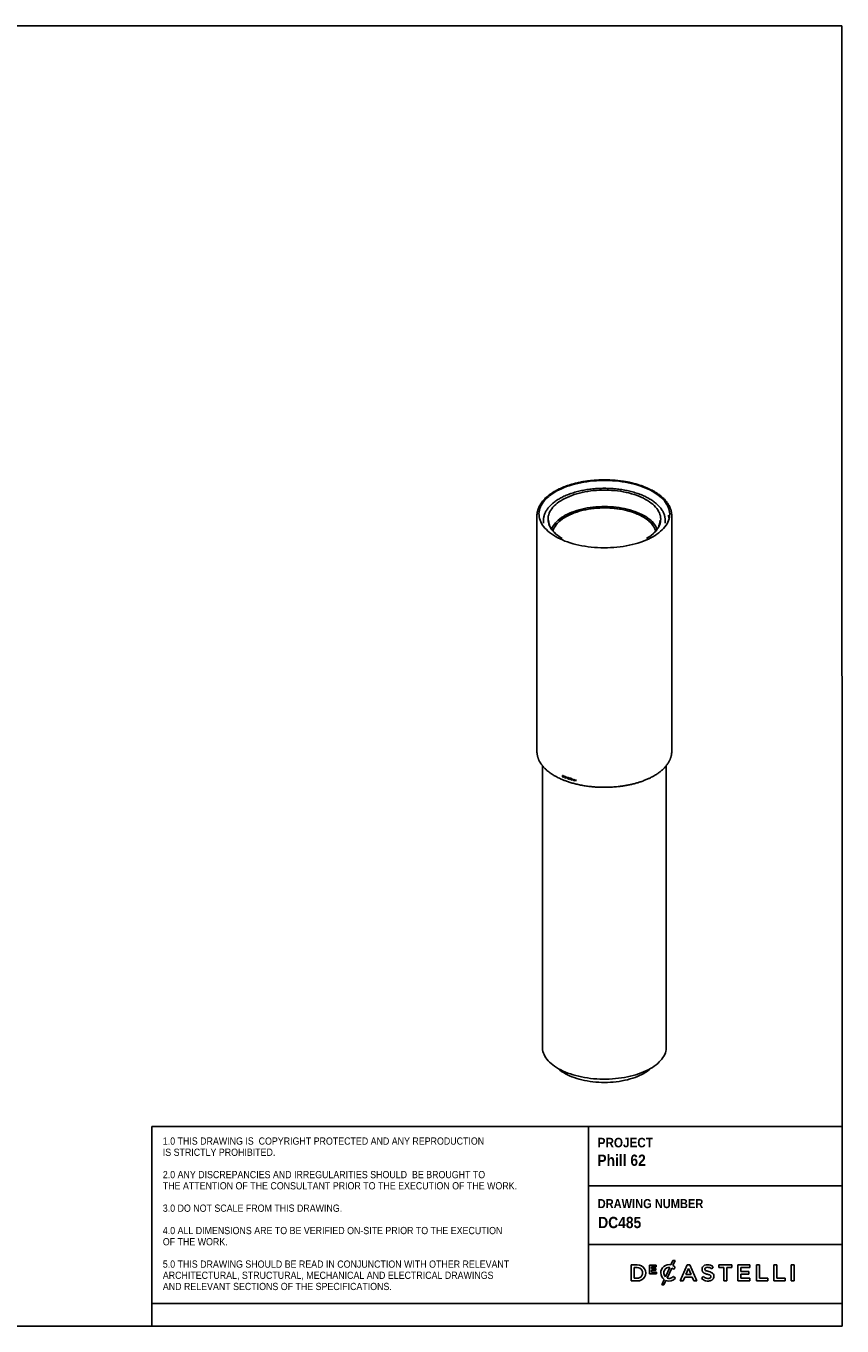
# Model space of a CAD drawing. Header units: millimetres. Extents: x 182 to 4300, y 170 to 3053.
# Tile 2 of 2: x 2490 to 4300, y 170 to 3053. Entities that reach past the tile are written whole.
import ezdxf

# ---------------------------------------------------------------- set-up
doc = ezdxf.new("R2010")
doc.units = ezdxf.units.MM
doc.header["$LTSCALE"] = 10
doc.linetypes.add('SLD-Solido', pattern=[0])
doc.layers.add('NOTE', color=3, linetype='SLD-Solido')
doc.layers.add('SCHIZZI', color=9, linetype='Continuous')
doc.styles.add('SLDTEXTSTYLE0', font='GOTHICB.TTF', dxfattribs={"width": 0.913})
doc.styles.add('SLDTEXTSTYLE1', font='Gothic.ttf', dxfattribs={"width": 0.913})

msp = doc.modelspace()

# ---------------------------------------------------------------- linework, layer by layer
for p, q in [((3623.51, 1967.09), (3623.5, 1966.92)), ((3623.5, 1966.92), (3623.5, 1444.05)), ((3922.5, 1444.05), (3922.5, 1966.92)), ((3638, 1956.64), (3638, 1950.64)), ((3908, 1950.64), (3908, 1956.64)), ((3866.6, 1916.59), (3866.23, 1916.37)), ((3623.5, 1444.05), (3623.51, 1443.63)), ((3922.5, 1443.55), (3922.5, 1444.05)), ((3635.5, 1412.58), (3635.5, 788.32)), ((3910.5, 788.32), (3910.5, 1412.6)), ((3681.28, 1390.45), (3680.24, 1390.87)), ((3680.24, 1390.87), (3680.24, 1387.96)), ((3680.36, 1388.04), (3680.24, 1387.96)), ((3680.24, 1387.96), (3681.46, 1387.46)), ((3680.36, 1390.95), (3680.36, 1388.04)), ((3680.36, 1388.04), (3681.58, 1387.55)), ((3680.7, 1390.45), (3680.58, 1390.37)), ((3680.58, 1390.37), (3680.58, 1388.19)), ((3681.28, 1390.08), (3680.58, 1390.37)), ((3680.58, 1388.19), (3681.43, 1387.84)), ((3681.4, 1390.16), (3680.7, 1390.45)), ((3681.44, 1390.38), (3681.28, 1390.45)), ((3681.4, 1390.16), (3681.28, 1390.08)), ((3681.42, 1390.02), (3681.28, 1390.08)), ((3681.54, 1390.1), (3681.4, 1390.16)), ((3681.54, 1390.1), (3681.42, 1390.02)), ((3681.55, 1387.92), (3681.43, 1387.84)), ((3681.58, 1387.55), (3681.46, 1387.46)), ((3682.29, 1389.42), (3682.17, 1389.34)), ((3682.42, 1388.16), (3682.3, 1388.08)), ((3682.32, 1387.59), (3682.59, 1387.78)), ((3682.44, 1387.67), (3682.72, 1387.86)), ((3682.72, 1387.86), (3682.59, 1387.78)), ((3684.58, 1389.16), (3683.47, 1389.59)), ((3683.47, 1389.59), (3683.47, 1387.95)), ((3683.59, 1388.04), (3683.47, 1387.95)), ((3683.47, 1387.95), (3684.58, 1387.53)), ((3683.59, 1389.67), (3683.59, 1388.04)), ((3683.59, 1388.04), (3684.7, 1387.61)), ((3683.8, 1389.37), (3683.68, 1389.29)), ((3683.68, 1388.8), (3683.68, 1389.29)), ((3683.68, 1389.29), (3684.58, 1388.94)), ((3684.58, 1388.46), (3683.68, 1388.8)), ((3683.8, 1388.67), (3683.68, 1388.58)), ((3683.68, 1388.09), (3683.68, 1388.58)), ((3683.68, 1388.58), (3684.58, 1388.24)), ((3684.58, 1387.75), (3683.68, 1388.09)), ((3683.8, 1389.37), (3684.7, 1389.03)), ((3683.8, 1388.67), (3684.7, 1388.32)), ((3684.58, 1388.94), (3684.58, 1389.16)), ((3684.58, 1388.24), (3684.58, 1388.46)), ((3684.58, 1387.53), (3684.58, 1387.75)), ((3685.53, 1387.22), (3685.41, 1387.14)), ((3686.02, 1385.94), (3685.67, 1385.25)), ((3685.79, 1385.33), (3685.67, 1385.25)), ((3685.67, 1385.25), (3686.06, 1385.11)), ((3686.14, 1386.02), (3685.79, 1385.33)), ((3685.79, 1385.33), (3686.17, 1385.19)), ((3686.14, 1386.02), (3686.02, 1385.94)), ((3686.06, 1385.11), (3686.34, 1385.66)), ((3686.17, 1386.23), (3687.03, 1387.92)), ((3686.28, 1386.31), (3686.17, 1386.23)), ((3686.37, 1388.58), (3686.25, 1388.49)), ((3686.28, 1386.31), (3687.14, 1388.01)), ((3686.45, 1385.75), (3686.34, 1385.66)), ((3686.5, 1388.19), (3686.39, 1388.1)), ((3686.48, 1385.95), (3687.35, 1387.66)), ((3686.72, 1385.59), (3686.61, 1385.5)), ((3687.14, 1388.01), (3687.03, 1387.92)), ((3687.47, 1388.78), (3687.18, 1388.21)), ((3687.29, 1388.29), (3687.18, 1388.21)), ((3687.58, 1388.87), (3687.29, 1388.29)), ((3687.47, 1387.75), (3687.35, 1387.66)), ((3687.85, 1388.64), (3687.47, 1388.78)), ((3687.5, 1387.95), (3687.85, 1388.64)), ((3687.55, 1387.41), (3687.78, 1387.61)), ((3687.79, 1385.5), (3687.56, 1385.87)), ((3690.12, 1387.23), (3688.85, 1384.7)), ((3688.96, 1384.79), (3688.85, 1384.7)), ((3688.85, 1384.7), (3689.24, 1384.57)), ((3690.23, 1387.31), (3688.96, 1384.79)), ((3688.96, 1384.79), (3689.35, 1384.65)), ((3689.24, 1384.57), (3689.64, 1385.36)), ((3689.75, 1385.44), (3689.64, 1385.36)), ((3689.64, 1385.36), (3690.99, 1384.9)), ((3689.75, 1385.44), (3691.1, 1384.98)), ((3690.31, 1386.7), (3689.79, 1385.67)), ((3689.79, 1385.67), (3690.83, 1385.32)), ((3690.5, 1387.09), (3690.12, 1387.23)), ((3690.42, 1386.79), (3690.31, 1386.7)), ((3690.83, 1385.32), (3690.31, 1386.7)), ((3690.94, 1385.4), (3690.42, 1386.79)), ((3691.79, 1383.7), (3690.5, 1387.09)), ((3690.94, 1385.4), (3690.83, 1385.32)), ((3691.1, 1384.98), (3690.99, 1384.9)), ((3690.99, 1384.9), (3691.39, 1383.83)), ((3691.1, 1384.98), (3691.5, 1383.92)), ((3691.5, 1383.92), (3691.39, 1383.83)), ((3691.39, 1383.83), (3691.79, 1383.7)), ((3691.5, 1383.92), (3691.89, 1383.79)), ((3692.95, 1384.12), (3692.59, 1384.23)), ((3693.31, 1384.79), (3693.2, 1384.7)), ((3693.2, 1384.7), (3693.76, 1384.35)), ((3693.4, 1385.8), (3693.29, 1385.71)), ((3693.31, 1384.79), (3693.87, 1384.43)), ((3694.46, 1384.3), (3693.83, 1384.68)), ((3694.35, 1385.51), (3694.24, 1385.42)), ((3694.45, 1384.08), (3694.35, 1383.99)), ((3694.55, 1385.08), (3694.44, 1384.99)), ((3694.44, 1384.99), (3694.81, 1384.87)), ((3694.65, 1383.8), (3694.54, 1383.71)), ((3694.55, 1385.08), (3694.91, 1384.96)), ((3698.23, 1384.59), (3695.83, 1385.32)), ((3695.83, 1385.32), (3695.83, 1384.95)), ((3695.93, 1385.04), (3695.83, 1384.95)), ((3695.83, 1384.95), (3696.79, 1384.65)), ((3695.93, 1385.41), (3695.93, 1385.04)), ((3695.93, 1385.04), (3696.89, 1384.74)), ((3696.89, 1384.74), (3696.79, 1384.65)), ((3696.79, 1384.65), (3696.79, 1382.1)), ((3696.89, 1384.74), (3696.89, 1382.19)), ((3697.36, 1384.6), (3697.26, 1384.51)), ((3697.26, 1384.51), (3698.23, 1384.22)), ((3697.26, 1381.95), (3697.26, 1384.51)), ((3697.36, 1384.6), (3698.33, 1384.31)), ((3698.23, 1384.22), (3698.23, 1384.59)), ((3699.41, 1384.23), (3699.4, 1381.32)), ((3701.59, 1383.6), (3699.41, 1384.23)), ((3699.51, 1384.32), (3699.5, 1381.41)), ((3699.88, 1383.84), (3699.78, 1383.75)), ((3699.78, 1382.85), (3699.78, 1383.75)), ((3699.78, 1383.75), (3701.59, 1383.23)), ((3699.88, 1383.84), (3701.69, 1383.33)), ((3693.01, 1383.57), (3692.91, 1383.49)), ((3694.47, 1383.41), (3694.36, 1383.32)), ((3694.69, 1383.05), (3694.58, 1382.96)), ((3694.69, 1383.05), (3694.84, 1383.16)), ((3696.89, 1382.19), (3696.79, 1382.1)), ((3696.79, 1382.1), (3697.26, 1381.95)), ((3696.89, 1382.19), (3697.36, 1382.04)), ((3699.5, 1381.41), (3699.4, 1381.32)), ((3699.4, 1381.32), (3701.59, 1380.69)), ((3699.5, 1381.41), (3701.68, 1380.78)), ((3701.59, 1382.33), (3699.78, 1382.85)), ((3699.88, 1382.57), (3699.78, 1382.48)), ((3699.78, 1381.58), (3699.78, 1382.48)), ((3699.78, 1382.48), (3701.59, 1381.96)), ((3701.59, 1381.06), (3699.78, 1381.58)), ((3699.88, 1382.57), (3701.69, 1382.05)), ((3701.59, 1383.23), (3701.59, 1383.6)), ((3701.59, 1381.96), (3701.59, 1382.33)), ((3701.59, 1380.69), (3701.59, 1381.06)), ((3703.3, 1383.14), (3702.92, 1383.25)), ((3702.92, 1383.25), (3702.92, 1380.32)), ((3703.02, 1380.42), (3702.92, 1380.32)), ((3702.92, 1380.32), (3705.04, 1379.76)), ((3703.02, 1383.34), (3703.02, 1380.42)), ((3703.02, 1380.42), (3705.13, 1379.85)), ((3703.3, 1380.59), (3703.3, 1383.14)), ((3705.04, 1380.13), (3703.3, 1380.59)), ((3705.04, 1379.76), (3705.04, 1380.13)), ((3706.61, 1382.27), (3706.22, 1382.37)), ((3706.22, 1382.37), (3706.22, 1379.45)), ((3706.31, 1379.54), (3706.22, 1379.45)), ((3706.22, 1379.45), (3708.37, 1378.91)), ((3706.31, 1382.46), (3706.31, 1379.54)), ((3706.31, 1379.54), (3708.45, 1379)), ((3706.61, 1379.72), (3706.61, 1382.27)), ((3708.37, 1379.28), (3706.61, 1379.72)), ((3708.37, 1378.91), (3708.37, 1379.28)), ((3709.64, 1381.54), (3709.64, 1378.6)), ((3710.03, 1381.44), (3709.64, 1381.54)), ((3709.72, 1378.69), (3709.64, 1378.6)), ((3709.64, 1378.6), (3710.03, 1378.51)), ((3709.72, 1381.63), (3709.72, 1378.69)), ((3709.72, 1378.69), (3710.11, 1378.6)), ((3710.03, 1378.51), (3710.03, 1381.44)), ((3812.49, 714.06), (3812.68, 713.78))]:
    msp.add_line(p, q)
at = {"flags": 128}
for points in [[(3678.82, 1916.88), (3677.14, 1917.89), (3673.01, 1920.58), (3669.16, 1923.38), (3665.6, 1926.27), (3662.35, 1929.27), (3659.41, 1932.34), (3656.8, 1935.49), (3654.51, 1938.71), (3652.56, 1941.99), (3650.95, 1945.31), (3649.69, 1948.68), (3648.77, 1952.08), (3648.21, 1955.49), (3648.01, 1958.92), (3648.15, 1962.34), (3648.65, 1965.76), (3649.51, 1969.16), (3650.71, 1972.53), (3652.26, 1975.87), (3654.15, 1979.15), (3656.38, 1982.38), (3658.94, 1985.55), (3661.83, 1988.63), (3665.02, 1991.64), (3668.53, 1994.55), (3672.33, 1997.37), (3676.41, 2000.07), (3680.77, 2002.66), (3685.39, 2005.13), (3690.26, 2007.47), (3695.37, 2009.67), (3700.69, 2011.72), (3706.22, 2013.63), (3711.94, 2015.38), (3717.83, 2016.98), (3723.88, 2018.41), (3730.07, 2019.67), (3736.37, 2020.76), (3742.79, 2021.68), (3749.29, 2022.42), (3755.85, 2022.98), (3762.47, 2023.36), (3769.11, 2023.56), (3775.76, 2023.57), (3782.41, 2023.41), (3789.03, 2023.06), (3795.61, 2022.53), (3802.12, 2021.82), (3808.55, 2020.93), (3814.87, 2019.87), (3821.08, 2018.64), (3827.16, 2017.23), (3833.08, 2015.67), (3838.83, 2013.94), (3844.39, 2012.06), (3849.75, 2010.03), (3854.89, 2007.85), (3859.8, 2005.54), (3864.47, 2003.09), (3868.87, 2000.52), (3873, 1997.84), (3876.85, 1995.04), (3880.41, 1992.14), (3883.66, 1989.15), (3886.6, 1986.08), (3889.21, 1982.93), (3891.5, 1979.71), (3893.45, 1976.43), (3895.06, 1973.1), (3896.32, 1969.74), (3897.24, 1966.34), (3897.8, 1962.93), (3898, 1959.5), (3897.86, 1956.08), (3897.36, 1952.66), (3896.5, 1949.26), (3895.3, 1945.89), (3893.75, 1942.55), (3891.86, 1939.27), (3889.63, 1936.04), (3887.07, 1932.87), (3884.18, 1929.78), (3880.99, 1926.78), (3877.48, 1923.86), (3873.68, 1921.05), (3869.6, 1918.34), (3866.48, 1916.46)], [(3849.75, 2010.03), (3844.39, 2012.06), (3838.83, 2013.94), (3833.08, 2015.67), (3827.16, 2017.23), (3821.08, 2018.64), (3814.87, 2019.87), (3808.55, 2020.93), (3802.12, 2021.82), (3795.61, 2022.53), (3789.03, 2023.06), (3782.41, 2023.41), (3775.76, 2023.57), (3769.11, 2023.56), (3762.47, 2023.36), (3755.85, 2022.98), (3749.29, 2022.42), (3742.79, 2021.68), (3736.37, 2020.76), (3730.07, 2019.67), (3723.88, 2018.41), (3717.83, 2016.98), (3711.94, 2015.38), (3706.22, 2013.63), (3700.69, 2011.72), (3695.37, 2009.67), (3690.26, 2007.47), (3685.39, 2005.13), (3680.77, 2002.66), (3676.41, 2000.07), (3672.33, 1997.37), (3668.53, 1994.55), (3665.02, 1991.64), (3661.83, 1988.63), (3658.94, 1985.55), (3656.38, 1982.38), (3654.15, 1979.15), (3652.26, 1975.87), (3650.71, 1972.53), (3649.51, 1969.16), (3648.65, 1965.76), (3648.15, 1962.34), (3648.01, 1958.92), (3648.21, 1955.49), (3648.77, 1952.08), (3649.69, 1948.68), (3650.95, 1945.31), (3652.56, 1941.99), (3654.51, 1938.71), (3656.8, 1935.49), (3659.41, 1932.34), (3662.35, 1929.27), (3665.6, 1926.27), (3669.16, 1923.38), (3673.01, 1920.58), (3673.07, 1920.54)], [(3904.42, 1938.79), (3907.29, 1942.18), (3909.83, 1945.63), (3912.04, 1949.15), (3913.9, 1952.71), (3915.42, 1956.32), (3916.6, 1959.97), (3917.42, 1963.64), (3917.89, 1967.33), (3918, 1971.02), (3917.76, 1974.71), (3917.16, 1978.39), (3916.21, 1982.06), (3914.91, 1985.69), (3913.27, 1989.28), (3911.28, 1992.83), (3908.95, 1996.33), (3906.29, 1999.76), (3903.3, 2003.12), (3900, 2006.4), (3896.38, 2009.59), (3892.46, 2012.68), (3888.25, 2015.67), (3883.76, 2018.55), (3879, 2021.31), (3873.97, 2023.95), (3868.7, 2026.46), (3863.2, 2028.83), (3857.47, 2031.05), (3851.54, 2033.13), (3845.42, 2035.05), (3839.12, 2036.82), (3832.65, 2038.42), (3826.05, 2039.86), (3819.31, 2041.12), (3812.45, 2042.22), (3805.51, 2043.13), (3798.48, 2043.87), (3791.39, 2044.43), (3784.25, 2044.81), (3777.09, 2045), (3769.92, 2045.02), (3762.75, 2044.85), (3755.61, 2044.49), (3748.51, 2043.96), (3741.48, 2043.25), (3734.51, 2042.35), (3727.65, 2041.29), (3720.89, 2040.04), (3714.26, 2038.63), (3707.78, 2037.05), (3701.46, 2035.31), (3695.31, 2033.41), (3689.35, 2031.35), (3683.59, 2029.14), (3678.06, 2026.8), (3672.75, 2024.31), (3667.7, 2021.69), (3662.89, 2018.94), (3658.36, 2016.08), (3654.11, 2013.1), (3650.27, 2010.12)], [(3649.58, 2009.55), (3646.5, 2006.85), (3643.15, 2003.58), (3640.11, 2000.23), (3637.41, 1996.81), (3635.03, 1993.32), (3633, 1989.78), (3631.3, 1986.19), (3629.96, 1982.56), (3628.96, 1978.9), (3628.31, 1975.22), (3628.02, 1971.53), (3628.09, 1967.84), (3628.51, 1964.15), (3629.28, 1960.48), (3630.4, 1956.83), (3631.88, 1953.21), (3633.69, 1949.64), (3635.85, 1946.12), (3638.35, 1942.65), (3641.17, 1939.26), (3644.32, 1935.94), (3647.78, 1932.7), (3651.55, 1929.56), (3655.62, 1926.51), (3659.97, 1923.58), (3664.6, 1920.76), (3669.49, 1918.06), (3674.64, 1915.48), (3680.03, 1913.05), (3685.65, 1910.75), (3691.48, 1908.6), (3697.51, 1906.59), (3703.72, 1904.75), (3710.1, 1903.06), (3716.64, 1901.54), (3723.32, 1900.19), (3730.12, 1899.01), (3737.02, 1898.01), (3744.01, 1897.18), (3751.07, 1896.53), (3758.19, 1896.06), (3765.34, 1895.78), (3772.51, 1895.67), (3779.68, 1895.75), (3786.83, 1896.01), (3793.95, 1896.46), (3801.02, 1897.08), (3808.03, 1897.88), (3814.94, 1898.86), (3821.75, 1900.02), (3828.45, 1901.35), (3835.01, 1902.84), (3841.41, 1904.51), (3847.65, 1906.33), (3853.71, 1908.31), (3859.57, 1910.44), (3865.21, 1912.72), (3870.63, 1915.14), (3875.82, 1917.69), (3880.75, 1920.37), (3885.41, 1923.18), (3889.81, 1926.1), (3893.91, 1929.13), (3897.72, 1932.26), (3901.23, 1935.48), (3904.42, 1938.79), (3904.42, 1938.79)], [(3866.35, 1916.39), (3869.6, 1918.34), (3873.68, 1921.05), (3877.48, 1923.86), (3880.99, 1926.78), (3884.18, 1929.78), (3887.07, 1932.87), (3889.63, 1936.04), (3891.86, 1939.27), (3893.75, 1942.55), (3895.3, 1945.89), (3896.5, 1949.26), (3897.36, 1952.66), (3897.86, 1956.08), (3898, 1959.5), (3897.8, 1962.93), (3897.24, 1966.34), (3896.32, 1969.74), (3895.06, 1973.1), (3893.45, 1976.43), (3891.5, 1979.71), (3889.21, 1982.93), (3886.6, 1986.08), (3883.66, 1989.15), (3880.41, 1992.14), (3876.85, 1995.04), (3873, 1997.84), (3868.87, 2000.52), (3864.47, 2003.09), (3859.8, 2005.54), (3854.89, 2007.85), (3849.75, 2010.03)], [(3638, 1956.64), (3638.09, 1959.09), (3638.28, 1961.08)], [(3655.94, 1937.13), (3656.51, 1938.59), (3658.04, 1941.84), (3659.92, 1945.05), (3662.13, 1948.21), (3664.67, 1951.29), (3667.54, 1954.3), (3670.72, 1957.22), (3674.21, 1960.05), (3677.99, 1962.78), (3682.05, 1965.4), (3686.39, 1967.9), (3690.99, 1970.27), (3695.83, 1972.51), (3700.9, 1974.61), (3706.18, 1976.57), (3711.67, 1978.37), (3717.33, 1980.02), (3723.17, 1981.5), (3729.15, 1982.82), (3735.26, 1983.97), (3741.49, 1984.94), (3747.81, 1985.74), (3754.2, 1986.36), (3760.66, 1986.8), (3767.14, 1987.06), (3773.65, 1987.13), (3780.15, 1987.02), (3786.64, 1986.73), (3793.08, 1986.25), (3799.46, 1985.6), (3805.76, 1984.76), (3811.97, 1983.75), (3818.06, 1982.57), (3824.01, 1981.22), (3829.81, 1979.7), (3835.45, 1978.03), (3840.89, 1976.19), (3846.14, 1974.21)], [(3659.05, 1932.9), (3659.24, 1933.58), (3660.35, 1936.82), (3661.81, 1940.03), (3663.61, 1943.19), (3665.75, 1946.29), (3668.22, 1949.33), (3671.02, 1952.29), (3674.13, 1955.17), (3677.55, 1957.95), (3681.26, 1960.63), (3685.25, 1963.2), (3689.52, 1965.66), (3694.04, 1967.98), (3698.81, 1970.18), (3703.81, 1972.23), (3709.02, 1974.14), (3714.43, 1975.89), (3720.02, 1977.49), (3725.77, 1978.93), (3731.67, 1980.19), (3737.7, 1981.29), (3743.84, 1982.22), (3750.07, 1982.96), (3756.37, 1983.53), (3762.71, 1983.91), (3769.1, 1984.12), (3775.49, 1984.14), (3781.88, 1983.98), (3788.23, 1983.63), (3794.55, 1983.1), (3800.79, 1982.4), (3806.95, 1981.51), (3813, 1980.45), (3818.93, 1979.22), (3824.72, 1977.83), (3830.35, 1976.26), (3835.8, 1974.54), (3841.06, 1972.67), (3846.1, 1970.65), (3850.93, 1968.48), (3855.51, 1966.19), (3859.83, 1963.76), (3863.89, 1961.22), (3867.66, 1958.56), (3871.15, 1955.8), (3874.33, 1952.94), (3877.19, 1950), (3879.74, 1946.98), (3881.95, 1943.89), (3883.83, 1940.74), (3885.36, 1937.54), (3886.55, 1934.31), (3886.95, 1932.91)], [(3843.61, 1971.68), (3838.45, 1973.62), (3833.1, 1975.42), (3827.56, 1977.06), (3821.85, 1978.54), (3815.98, 1979.86), (3809.99, 1981.01), (3803.88, 1981.98), (3797.68, 1982.77), (3791.4, 1983.39), (3785.06, 1983.83), (3778.68, 1984.08), (3772.29, 1984.15), (3765.9, 1984.04), (3759.53, 1983.74), (3753.21, 1983.27), (3746.94, 1982.61), (3740.76, 1981.78), (3734.67, 1980.77), (3728.71, 1979.58), (3722.88, 1978.23), (3717.2, 1976.71), (3711.7, 1975.03), (3706.39, 1973.2), (3701.28, 1971.22), (3696.4, 1969.1), (3691.75, 1966.84), (3687.35, 1964.45), (3683.22, 1961.93), (3679.37, 1959.31), (3675.8, 1956.57), (3672.53, 1953.74), (3669.58, 1950.82), (3666.95, 1947.82), (3664.64, 1944.75), (3662.67, 1941.62), (3661.04, 1938.43), (3659.75, 1935.21), (3659.09, 1933.03)], [(3886.92, 1933.03), (3886, 1935.93), (3884.64, 1939.15), (3882.93, 1942.32), (3880.89, 1945.44), (3878.5, 1948.5), (3875.8, 1951.48), (3872.77, 1954.38), (3869.44, 1957.19), (3865.81, 1959.9), (3861.89, 1962.5), (3857.7, 1964.99), (3853.25, 1967.35), (3848.54, 1969.58), (3843.61, 1971.68)], [(3846.14, 1974.21), (3851.16, 1972.08), (3855.95, 1969.81), (3860.5, 1967.41), (3864.78, 1964.89), (3868.79, 1962.25), (3872.52, 1959.5), (3875.94, 1956.65), (3879.06, 1953.71), (3881.87, 1950.69), (3884.34, 1947.59), (3886.49, 1944.42), (3888.3, 1941.2), (3889.76, 1937.94), (3890.1, 1937.02)], [(3922.5, 1966.92), (3922.5, 1967.53), (3922.49, 1968.01)], [(3682.13, 1387.95), (3682.19, 1387.99), (3682.25, 1388.03)], [(3686.12, 1388.04), (3686.07, 1387.99), (3686.01, 1387.95)], [(3635.5, 788.32), (3635.58, 785.99), (3635.98, 782.42), (3636.74, 778.86), (3637.84, 775.33), (3639.28, 771.83), (3641.07, 768.37), (3643.19, 764.97), (3645.65, 761.62), (3648.43, 758.34), (3651.53, 755.14), (3654.94, 752.02), (3658.65, 749), (3662.65, 746.07), (3666.93, 743.26), (3671.49, 740.55), (3676.3, 737.97), (3681.36, 735.52), (3686.66, 733.21), (3692.17, 731.03), (3697.9, 729), (3703.81, 727.12), (3709.9, 725.4), (3716.15, 723.84), (3722.54, 722.44), (3729.07, 721.21), (3735.71, 720.16), (3742.44, 719.27), (3749.25, 718.57), (3756.12, 718.04), (3763.03, 717.69), (3769.97, 717.52), (3776.92, 717.53), (3783.86, 717.72), (3790.77, 718.09), (3797.63, 718.65), (3804.43, 719.38), (3811.15, 720.28), (3817.78, 721.36), (3824.29, 722.61), (3830.66, 724.03), (3836.9, 725.61), (3842.96, 727.35), (3848.85, 729.25), (3854.55, 731.3), (3860.04, 733.49), (3865.3, 735.83), (3870.33, 738.29), (3875.11, 740.89), (3879.63, 743.61), (3883.88, 746.44), (3887.85, 749.38), (3891.52, 752.41), (3894.89, 755.54), (3897.95, 758.75), (3900.69, 762.04), (3903.1, 765.4), (3905.19, 768.81), (3906.93, 772.27), (3908.33, 775.78), (3909.39, 779.32), (3910.1, 782.88), (3910.46, 786.45), (3910.5, 788.32)], [(3669.42, 741.75), (3671.12, 740.21), (3674.57, 737.38), (3678.31, 734.66), (3682.34, 732.04), (3686.64, 729.54), (3691.2, 727.16), (3696.01, 724.92), (3701.05, 722.81), (3706.31, 720.85), (3711.76, 719.05), (3717.41, 717.4), (3723.21, 715.91), (3729.17, 714.58), (3735.26, 713.43), (3741.46, 712.45), (3747.76, 711.65), (3754.14, 711.03), (3760.57, 710.58), (3767.04, 710.32), (3773.52, 710.25), (3780.01, 710.35), (3786.47, 710.64), (3792.89, 711.11), (3799.26, 711.77), (3805.54, 712.6), (3811.73, 713.6)], [(3812.68, 713.78), (3818.7, 714.97), (3824.58, 716.34), (3830.3, 717.87), (3835.85, 719.56), (3841.22, 721.4), (3846.39, 723.38), (3851.33, 725.51), (3856.05, 727.78), (3860.51, 730.18), (3864.72, 732.69), (3868.66, 735.32), (3872.31, 738.06), (3875.66, 740.9), (3876.59, 741.75)]]:
    msp.add_lwpolyline(points, dxfattribs=at)
for centre, radius, start, end in [((3872.03, 1956.64), 35.97, 352.58916, 7.68014), ((3874.5, 1950.37), 43.64, 13.99973, 24.03252), ((3683.07, 1957.49), 33.8, 181.05193, 195.9482), ((3863.08, 1957.47), 33.66, 344.78206, 359.41088)]:
    msp.add_arc(centre, radius, start, end)
for points, knots in [([(3855.16, 2013.09), (3854.24, 2013.45), (3851.59, 2014.5), (3847.05, 2016.13), (3841.5, 2017.93), (3835.78, 2019.59), (3829.93, 2021.1), (3823.94, 2022.46), (3817.83, 2023.66), (3811.62, 2024.71), (3805.32, 2025.61), (3798.95, 2026.34), (3792.51, 2026.91), (3786.04, 2027.32), (3779.53, 2027.57), (3773, 2027.65), (3766.48, 2027.57), (3759.97, 2027.32), (3753.49, 2026.91), (3747.06, 2026.34), (3740.69, 2025.61), (3734.39, 2024.71), (3728.18, 2023.66), (3722.08, 2022.46), (3716.09, 2021.1), (3710.23, 2019.59), (3704.52, 2017.93), (3698.97, 2016.13), (3693.59, 2014.19), (3688.39, 2012.11), (3683.38, 2009.9), (3678.59, 2007.57), (3674.01, 2005.11), (3669.66, 2002.53), (3665.55, 1999.84), (3661.69, 1997.04), (3658.1, 1994.15), (3654.77, 1991.15), (3651.72, 1988.07), (3648.96, 1984.91), (3646.49, 1981.67), (3644.33, 1978.37), (3642.48, 1975.02), (3640.94, 1971.62), (3639.72, 1968.19), (3638.81, 1964.77), (3638.47, 1962.48), (3638.3, 1961.35)], [0, 0, 0, 0, 0.0118612, 0.0343916, 0.0569138, 0.079427, 0.1019316, 0.1244286, 0.1469185, 0.1694024, 0.191881, 0.2143551, 0.2368258, 0.2592937, 0.2817598, 0.3042248, 0.3266896, 0.3491548, 0.3716212, 0.3940896, 0.4165608, 0.4390357, 0.4615152, 0.484, 0.5064912, 0.5289897, 0.5514963, 0.5740118, 0.5965372, 0.6190731, 0.6416199, 0.664178, 0.686747, 0.7093262, 0.731914, 0.7545073, 0.7771006, 0.7996861, 0.8222541, 0.8447924, 0.8672863, 0.8897192, 0.9120747, 0.9343384, 0.9565015, 0.978563, 1, 1, 1, 1]), ([(3922.5, 1966.92), (3922.47, 1968.31), (3922.39, 1970.9), (3921.89, 1974.39), (3921.29, 1977.27), (3920.59, 1979.82), (3919.81, 1982.17), (3918.94, 1984.42), (3917.89, 1986.79), (3916.53, 1989.47), (3914.6, 1992.79), (3912.13, 1996.39), (3909.24, 2000.01), (3906.27, 2003.3), (3903.14, 2006.4), (3899.8, 2009.37), (3896.25, 2012.24), (3892.05, 2015.33), (3887.22, 2018.53), (3881.8, 2021.72), (3876.25, 2024.67), (3870.19, 2027.56), (3863.62, 2030.35), (3856.51, 2033.03), (3848.95, 2035.54), (3840.77, 2037.89), (3832.25, 2039.99), (3823.7, 2041.76), (3813.91, 2043.43), (3802.95, 2044.85), (3791, 2045.86), (3779.66, 2046.34), (3769.7, 2046.38), (3761.09, 2046.13), (3753.69, 2045.72), (3746.33, 2045.12), (3738.46, 2044.27), (3730.24, 2043.12), (3721.79, 2041.66), (3713.35, 2039.9), (3704.84, 2037.79), (3696.76, 2035.44), (3689.5, 2033.02), (3683.98, 2030.95), (3679.87, 2029.27), (3676.93, 2028.01), (3674.21, 2026.78), (3671.62, 2025.55), (3668.9, 2024.19), (3665.55, 2022.44), (3661.44, 2020.12), (3656.69, 2017.17), (3651.65, 2013.72), (3648.46, 2011.15), (3646.79, 2009.82)], [0, 0, 0, 0, 0.0186979, 0.0347851, 0.0482687, 0.0605919, 0.0720384, 0.0823855, 0.0932858, 0.1064465, 0.1219469, 0.1428345, 0.1614316, 0.1787417, 0.1958544, 0.2127589, 0.2295264, 0.2461519, 0.268839, 0.2899841, 0.3095845, 0.3305273, 0.3540965, 0.3757349, 0.3991632, 0.4241437, 0.4488703, 0.4728841, 0.4961506, 0.5295874, 0.5612259, 0.5909854, 0.6186395, 0.6392547, 0.6585589, 0.6768975, 0.6976466, 0.7215132, 0.7435645, 0.7673617, 0.7926709, 0.8173206, 0.8397248, 0.8600378, 0.8705554, 0.8804877, 0.8898581, 0.8986887, 0.9077798, 0.9192088, 0.9355951, 0.9547995, 0.9764157, 1, 1, 1, 1]), ([(3646.74, 2009.77), (3645.4, 2008.61), (3642.84, 2006.4), (3639.6, 2003.14), (3636.98, 2000.24), (3634.96, 1997.75), (3633.32, 1995.55), (3631.9, 1993.47), (3630.58, 1991.36), (3629.38, 1989.25), (3628.28, 1987.11), (3627.27, 1984.9), (3626.32, 1982.53), (3625.49, 1980.07), (3624.73, 1977.34), (3624.1, 1974.32), (3623.61, 1970.79), (3623.54, 1968.27), (3623.5, 1966.92)], [0, 0, 0, 0, 0.0923056, 0.1758396, 0.2490117, 0.3103929, 0.3587643, 0.4085719, 0.4576703, 0.5065163, 0.5540027, 0.6039869, 0.6565812, 0.7147073, 0.7705434, 0.8362928, 0.9125552, 1, 1, 1, 1]), ([(3907.62, 1961.74), (3907.56, 1962.25), (3907.37, 1963.91), (3906.7, 1966.72), (3905.64, 1970.13), (3904.25, 1973.51), (3902.56, 1976.85), (3900.56, 1980.14), (3898.26, 1983.38), (3895.65, 1986.56), (3892.76, 1989.67), (3889.58, 1992.69), (3886.12, 1995.63), (3882.4, 1998.47), (3878.42, 2001.21), (3874.19, 2003.84), (3869.73, 2006.36), (3865.03, 2008.76), (3860.19, 2011.01), (3856.82, 2012.4), (3855.16, 2013.09)], [0, 0, 0, 0, 0.0249848, 0.0811803, 0.1375165, 0.1940557, 0.2508357, 0.3078679, 0.3651411, 0.4226271, 0.4802884, 0.5380845, 0.5959768, 0.6539319, 0.7119225, 0.7699276, 0.8279283, 0.885915, 0.9438818, 1, 1, 1, 1]), ([(3665.64, 1926.41), (3665.14, 1926.84), (3663.6, 1928.18), (3661.32, 1930.48), (3658.8, 1933.3), (3656.57, 1936.18), (3654.63, 1939.1), (3652.97, 1942.07), (3651.65, 1945.07), (3650.84, 1947.21), (3650.56, 1948.35), (3650.53, 1948.48)], [0, 0, 0, 0, 0.0630214, 0.193509, 0.3241192, 0.4549421, 0.5860913, 0.7177011, 0.849917, 0.9828749, 1, 1, 1, 1]), ([(3895.59, 1948.89), (3895.34, 1948.01), (3894.8, 1946.12), (3893.59, 1943.23), (3892.04, 1940.22), (3890.19, 1937.25), (3888.05, 1934.33), (3885.61, 1931.47), (3883.07, 1928.81), (3881.2, 1927.14), (3880.36, 1926.39)], [0, 0, 0, 0, 0.1125066, 0.2442836, 0.375241, 0.5054357, 0.6349867, 0.7640349, 0.8927162, 1, 1, 1, 1]), ([(3679.08, 1916.78), (3678.72, 1916.98), (3678.33, 1917.2), (3677.97, 1917.43), (3677.93, 1917.45)], [0, 0, 0, 0, 0.8966999, 1, 1, 1, 1]), ([(3623.53, 1443.58), (3623.56, 1442.45), (3623.62, 1440.21), (3624.04, 1437.08), (3624.57, 1434.35), (3625.18, 1431.96), (3625.87, 1429.74), (3626.63, 1427.66), (3627.5, 1425.55), (3628.57, 1423.27), (3629.96, 1420.64), (3631.7, 1417.77), (3633.67, 1414.91), (3636.58, 1411.14), (3640.66, 1406.61), (3646.34, 1401.4), (3652.56, 1396.57), (3659.13, 1392.21), (3665.23, 1388.68), (3670.83, 1385.79), (3676.2, 1383.26), (3682.36, 1380.64), (3689.41, 1377.98), (3697.36, 1375.34), (3706, 1372.87), (3715.46, 1370.59), (3725.43, 1368.62), (3735.78, 1367.03), (3745.87, 1365.87), (3755.62, 1365.11), (3764.96, 1364.69), (3773.42, 1364.59), (3780.99, 1364.71), (3787.73, 1364.98), (3794.12, 1365.39), (3800.57, 1365.94), (3807.49, 1366.71), (3815.17, 1367.76), (3823.13, 1369.12), (3831.2, 1370.76), (3839.12, 1372.66), (3846.8, 1374.79), (3854.58, 1377.27), (3862.09, 1380.01), (3869.21, 1382.98), (3875.79, 1386.07), (3882.17, 1389.44), (3888.6, 1393.3), (3894.86, 1397.61), (3900.85, 1402.41), (3905.44, 1406.78), (3908.82, 1410.5), (3911.22, 1413.42), (3913.44, 1416.46), (3915.4, 1419.52), (3916.83, 1422.08), (3917.81, 1424.05), (3918.46, 1425.45), (3919.07, 1426.9), (3919.73, 1428.59), (3920.45, 1430.7), (3921.2, 1433.3), (3921.87, 1436.4), (3922.37, 1439.86), (3922.44, 1442.29), (3922.48, 1443.51)], [0, 0, 0, 0, 0.01252426, 0.02498451, 0.03552643, 0.04502818, 0.05392604, 0.06219121, 0.07000839, 0.07907362, 0.08980185, 0.10220553, 0.11457574, 0.12596091, 0.15072994, 0.17486696, 0.19863434, 0.22170553, 0.24287968, 0.25702777, 0.27245406, 0.28955164, 0.30831214, 0.32871283, 0.35047376, 0.37192518, 0.39612243, 0.41938119, 0.44166578, 0.4629537, 0.48320604, 0.50228466, 0.51770071, 0.53226659, 0.54600016, 0.55937294, 0.57457286, 0.59176242, 0.6107712, 0.62874255, 0.64780876, 0.66709837, 0.68499967, 0.70676105, 0.72629637, 0.74379034, 0.76384141, 0.78469003, 0.80663681, 0.83000075, 0.85436851, 0.86689074, 0.87962767, 0.89257097, 0.90567876, 0.91786221, 0.92400359, 0.92962358, 0.93483781, 0.94132451, 0.94964279, 0.95968491, 0.97168924, 0.98577975, 1, 1, 1, 1]), ([(3682.17, 1389.34), (3682.12, 1389.41), (3682.02, 1389.55), (3681.76, 1389.79), (3681.56, 1389.93), (3681.42, 1390.02)], [0, 0, 0, 0, 0.2429544, 0.4879131, 1, 1, 1, 1]), ([(3681.43, 1387.84), (3681.52, 1387.82), (3681.69, 1387.78), (3682, 1387.84), (3682.17, 1387.98), (3682.3, 1388.08)], [0, 0, 0, 0, 0.2465252, 0.4881324, 1, 1, 1, 1]), ([(3682.43, 1389.48), (3682.36, 1389.58), (3682.23, 1389.77), (3681.89, 1390.08), (3681.62, 1390.26), (3681.44, 1390.38)], [0, 0, 0, 0, 0.246176, 0.4905087, 1, 1, 1, 1]), ([(3681.46, 1387.46), (3681.57, 1387.44), (3681.8, 1387.38), (3682, 1387.42), (3682.09, 1387.44)], [0, 0, 0, 0, 0.5086887, 1, 1, 1, 1]), ([(3682.29, 1389.42), (3682.24, 1389.49), (3682.14, 1389.63), (3681.88, 1389.87), (3681.68, 1390.01), (3681.54, 1390.1)], [0, 0, 0, 0, 0.2430271, 0.4879901, 1, 1, 1, 1]), ([(3681.55, 1387.92), (3681.64, 1387.9), (3681.81, 1387.86), (3682.12, 1387.92), (3682.3, 1388.06), (3682.42, 1388.16)], [0, 0, 0, 0, 0.2464383, 0.4880181, 1, 1, 1, 1]), ([(3681.58, 1387.55), (3681.69, 1387.52), (3681.92, 1387.46), (3682.12, 1387.5), (3682.21, 1387.53)], [0, 0, 0, 0, 0.50863673, 1, 1, 1, 1]), ([(3682.3, 1388.08), (3682.33, 1388.16), (3682.39, 1388.29), (3682.42, 1388.48), (3682.39, 1388.81), (3682.27, 1389.1), (3682.17, 1389.34)], [0, 0, 0, 0, 0.2517253, 0.3713103, 0.4898978, 1, 1, 1, 1]), ([(3682.42, 1388.16), (3682.46, 1388.24), (3682.51, 1388.37), (3682.54, 1388.56), (3682.51, 1388.9), (3682.39, 1389.18), (3682.29, 1389.42)], [0, 0, 0, 0, 0.2517239, 0.3713229, 0.4899262, 1, 1, 1, 1]), ([(3682.59, 1387.78), (3682.64, 1387.89), (3682.74, 1388.12), (3682.79, 1388.7), (3682.57, 1389.16), (3682.43, 1389.48)], [0, 0, 0, 0, 0.2563907, 0.4959927, 1, 1, 1, 1]), ([(3686.25, 1388.49), (3686.11, 1388.46), (3685.82, 1388.41), (3685.52, 1388.11), (3685.41, 1387.65), (3685.41, 1387.31), (3685.41, 1387.14)], [0, 0, 0, 0, 0.2524035, 0.5022575, 0.7460564, 1, 1, 1, 1]), ([(3685.41, 1387.14), (3685.43, 1387.04), (3685.47, 1386.83), (3685.67, 1386.41), (3685.88, 1386.13), (3686.02, 1385.94)], [0, 0, 0, 0, 0.2463416, 0.4898449, 1, 1, 1, 1]), ([(3686.37, 1388.58), (3686.22, 1388.55), (3685.94, 1388.49), (3685.64, 1388.19), (3685.53, 1387.73), (3685.53, 1387.4), (3685.53, 1387.22)], [0, 0, 0, 0, 0.2522609, 0.5020868, 0.7459585, 1, 1, 1, 1]), ([(3685.53, 1387.22), (3685.55, 1387.12), (3685.59, 1386.91), (3685.79, 1386.5), (3686, 1386.21), (3686.14, 1386.02)], [0, 0, 0, 0, 0.2464236, 0.4899487, 1, 1, 1, 1]), ([(3686.39, 1388.1), (3686.28, 1388.07), (3686.13, 1388.03), (3685.95, 1387.92), (3685.83, 1387.76), (3685.76, 1387.47), (3685.76, 1387.22), (3685.75, 1387.08)], [0, 0, 0, 0, 0.2565444, 0.377169, 0.4939456, 0.7368364, 1, 1, 1, 1]), ([(3685.75, 1387.08), (3685.79, 1386.93), (3685.86, 1386.63), (3686.06, 1386.36), (3686.17, 1386.23)], [0, 0, 0, 0, 0.4999876, 1, 1, 1, 1]), ([(3686.5, 1388.19), (3686.4, 1388.16), (3686.26, 1388.13), (3686.15, 1388.05), (3686.13, 1388.03)], [0, 0, 0, 0, 0.786857, 1, 1, 1, 1]), ([(3687.18, 1388.21), (3687.02, 1388.3), (3686.71, 1388.48), (3686.4, 1388.49), (3686.25, 1388.49)], [0, 0, 0, 0, 0.50000108, 1, 1, 1, 1]), ([(3686.34, 1385.66), (3686.38, 1385.63), (3686.47, 1385.57), (3686.56, 1385.53), (3686.61, 1385.5)], [0, 0, 0, 0, 0.500001, 1, 1, 1, 1]), ([(3687.03, 1387.92), (3686.92, 1387.98), (3686.7, 1388.1), (3686.49, 1388.1), (3686.39, 1388.1)], [0, 0, 0, 0, 0.5000014, 1, 1, 1, 1]), ([(3686.45, 1385.75), (3686.5, 1385.72), (3686.59, 1385.66), (3686.68, 1385.61), (3686.72, 1385.59)], [0, 0, 0, 0, 0.5000139, 1, 1, 1, 1]), ([(3686.65, 1385.85), (3686.63, 1385.87), (3686.57, 1385.9), (3686.51, 1385.93), (3686.48, 1385.95)], [0, 0, 0, 0, 0.5000002, 1, 1, 1, 1]), ([(3687.14, 1388.01), (3687.04, 1388.06), (3686.82, 1388.18), (3686.61, 1388.19), (3686.5, 1388.19)], [0, 0, 0, 0, 0.4999854, 1, 1, 1, 1]), ([(3686.61, 1385.5), (3686.72, 1385.46), (3686.93, 1385.36), (3687.35, 1385.32), (3687.61, 1385.43), (3687.79, 1385.5)], [0, 0, 0, 0, 0.2491734, 0.490589, 1, 1, 1, 1]), ([(3687.56, 1385.87), (3687.5, 1385.83), (3687.39, 1385.75), (3687.08, 1385.73), (3686.82, 1385.8), (3686.65, 1385.85)], [0, 0, 0, 0, 0.24571626, 0.48635617, 1, 1, 1, 1]), ([(3686.72, 1385.59), (3686.83, 1385.54), (3687.04, 1385.44), (3687.46, 1385.41), (3687.73, 1385.52), (3687.91, 1385.59)], [0, 0, 0, 0, 0.2491227, 0.4905078, 1, 1, 1, 1]), ([(3687.35, 1387.66), (3687.39, 1387.62), (3687.46, 1387.54), (3687.52, 1387.46), (3687.55, 1387.41)], [0, 0, 0, 0, 0.50000051, 1, 1, 1, 1]), ([(3687.47, 1387.75), (3687.5, 1387.71), (3687.58, 1387.63), (3687.64, 1387.54), (3687.67, 1387.5)], [0, 0, 0, 0, 0.4999588, 1, 1, 1, 1]), ([(3687.78, 1387.61), (3687.74, 1387.67), (3687.65, 1387.79), (3687.55, 1387.89), (3687.5, 1387.95)], [0, 0, 0, 0, 0.4999998, 1, 1, 1, 1]), ([(3692.59, 1384.23), (3692.59, 1384.17), (3692.6, 1384.05), (3692.71, 1383.79), (3692.83, 1383.61), (3692.91, 1383.49)], [0, 0, 0, 0, 0.2393758, 0.4824862, 1, 1, 1, 1]), ([(3692.69, 1384.32), (3692.7, 1384.26), (3692.71, 1384.14), (3692.82, 1383.88), (3692.93, 1383.7), (3693.01, 1383.57)], [0, 0, 0, 0, 0.23944069, 0.48256958, 1, 1, 1, 1]), ([(3693.1, 1386.09), (3693.04, 1386.07), (3692.93, 1386.02), (3692.81, 1385.89), (3692.74, 1385.71), (3692.72, 1385.5), (3692.77, 1385.29), (3692.93, 1385.01), (3693.09, 1384.82), (3693.2, 1384.7)], [0, 0, 0, 0, 0.1222558, 0.2482279, 0.3779487, 0.5050146, 0.6248907, 0.7441049, 1, 1, 1, 1]), ([(3693, 1386.05), (3692.98, 1386.02), (3692.91, 1385.95), (3692.85, 1385.79), (3692.83, 1385.59), (3692.88, 1385.37), (3693.04, 1385.09), (3693.2, 1384.91), (3693.31, 1384.79)], [0, 0, 0, 0, 0.0913407, 0.2481643, 0.4018004, 0.5467327, 0.6908193, 1, 1, 1, 1]), ([(3693.1, 1383.73), (3693.06, 1383.8), (3692.97, 1383.92), (3692.96, 1384.05), (3692.95, 1384.12)], [0, 0, 0, 0, 0.50000608, 1, 1, 1, 1]), ([(3694.43, 1385.68), (3694.32, 1385.76), (3694.12, 1385.93), (3693.65, 1386.13), (3693.32, 1386.1), (3693.1, 1386.09)], [0, 0, 0, 0, 0.2512826, 0.4908414, 1, 1, 1, 1]), ([(3694.36, 1383.32), (3694.26, 1383.3), (3694.07, 1383.27), (3693.62, 1383.36), (3693.31, 1383.58), (3693.1, 1383.73)], [0, 0, 0, 0, 0.2511064, 0.4899477, 1, 1, 1, 1]), ([(3693.34, 1384.99), (3693.28, 1385.06), (3693.2, 1385.15), (3693.13, 1385.27), (3693.11, 1385.33), (3693.11, 1385.4), (3693.12, 1385.47), (3693.18, 1385.59), (3693.25, 1385.66), (3693.29, 1385.71)], [0, 0, 0, 0, 0.2624916, 0.3749608, 0.4266051, 0.4796655, 0.5848733, 0.7171302, 1, 1, 1, 1]), ([(3693.29, 1385.71), (3693.36, 1385.73), (3693.5, 1385.76), (3693.84, 1385.67), (3694.08, 1385.52), (3694.24, 1385.42)], [0, 0, 0, 0, 0.2458083, 0.4847906, 1, 1, 1, 1]), ([(3693.83, 1384.68), (3693.75, 1384.73), (3693.58, 1384.82), (3693.42, 1384.94), (3693.34, 1384.99)], [0, 0, 0, 0, 0.5000001, 1, 1, 1, 1]), ([(3693.4, 1385.8), (3693.47, 1385.82), (3693.61, 1385.85), (3693.94, 1385.76), (3694.18, 1385.61), (3694.35, 1385.51)], [0, 0, 0, 0, 0.2458416, 0.4848051, 1, 1, 1, 1]), ([(3693.76, 1384.35), (3693.86, 1384.29), (3694.06, 1384.18), (3694.25, 1384.06), (3694.35, 1383.99)], [0, 0, 0, 0, 0.5000003, 1, 1, 1, 1]), ([(3693.87, 1384.43), (3693.97, 1384.38), (3694.17, 1384.27), (3694.36, 1384.14), (3694.45, 1384.08)], [0, 0, 0, 0, 0.4999881, 1, 1, 1, 1]), ([(3694.24, 1385.42), (3694.29, 1385.35), (3694.4, 1385.22), (3694.43, 1385.07), (3694.44, 1384.99)], [0, 0, 0, 0, 0.5000071, 1, 1, 1, 1]), ([(3694.35, 1385.51), (3694.4, 1385.44), (3694.5, 1385.31), (3694.53, 1385.15), (3694.55, 1385.08)], [0, 0, 0, 0, 0.4998929, 1, 1, 1, 1]), ([(3694.35, 1383.99), (3694.39, 1383.95), (3694.48, 1383.87), (3694.52, 1383.77), (3694.54, 1383.71)], [0, 0, 0, 0, 0.50000974, 1, 1, 1, 1]), ([(3694.54, 1383.71), (3694.54, 1383.62), (3694.54, 1383.45), (3694.42, 1383.37), (3694.36, 1383.32)], [0, 0, 0, 0, 0.499992, 1, 1, 1, 1]), ([(3694.81, 1384.87), (3694.8, 1384.94), (3694.78, 1385.07), (3694.65, 1385.35), (3694.52, 1385.55), (3694.43, 1385.68)], [0, 0, 0, 0, 0.2407604, 0.4838399, 1, 1, 1, 1]), ([(3694.45, 1384.08), (3694.5, 1384.04), (3694.59, 1383.96), (3694.63, 1383.85), (3694.65, 1383.8)], [0, 0, 0, 0, 0.4998599, 1, 1, 1, 1]), ([(3694.9, 1383.67), (3694.88, 1383.72), (3694.85, 1383.84), (3694.7, 1384.06), (3694.56, 1384.2), (3694.46, 1384.3)], [0, 0, 0, 0, 0.2375396, 0.478873, 1, 1, 1, 1]), ([(3694.65, 1383.8), (3694.65, 1383.71), (3694.65, 1383.54), (3694.53, 1383.45), (3694.47, 1383.41)], [0, 0, 0, 0, 0.500109, 1, 1, 1, 1]), ([(3694.58, 1382.96), (3694.64, 1382.99), (3694.75, 1383.05), (3694.87, 1383.3), (3694.89, 1383.52), (3694.9, 1383.67)], [0, 0, 0, 0, 0.2434496, 0.4830573, 1, 1, 1, 1]), ([(3692.91, 1383.49), (3693.04, 1383.38), (3693.3, 1383.17), (3693.89, 1382.87), (3694.31, 1382.93), (3694.58, 1382.96)], [0, 0, 0, 0, 0.255208, 0.4957078, 1, 1, 1, 1]), ([(3693.01, 1383.57), (3693.15, 1383.47), (3693.41, 1383.25), (3694, 1382.96), (3694.41, 1383.01), (3694.69, 1383.05)], [0, 0, 0, 0, 0.2552303, 0.4957104, 1, 1, 1, 1]), ([(3811.73, 713.6), (3811.74, 713.67), (3811.76, 713.79), (3811.85, 713.93), (3811.94, 714.01), (3812.05, 714.08), (3812.2, 714.12), (3812.37, 714.13), (3812.51, 714.07), (3812.62, 713.94), (3812.66, 713.84), (3812.68, 713.78)], [0, 0, 0, 0, 0.14470439, 0.26490493, 0.32161415, 0.3794312, 0.50779858, 0.61698679, 0.72518359, 0.84900676, 1, 1, 1, 1])]:
    msp.add_open_spline(points, degree=3, knots=knots)
at = {"layer": 'SCHIZZI'}
msp.add_line((4300.13, 3052.74), (182.35, 3052.74), dxfattribs=at)
at = {"layer": 'SCHIZZI', "color": 7}
for p, q in [((4300.32, 170.15), (4300.13, 3052.74)), ((2769.2, 612.33), (2769.2, 220.37)), ((2769.2, 612.33), (4300.29, 612.33)), ((3737.61, 612.33), (3737.61, 220.37)), ((3737.61, 480.95), (4300.3, 480.95)), ((3737.61, 350.73), (4300.31, 350.73)), ((3846.04, 305.62), (3832.8, 305.62)), ((3832.8, 305.62), (3832.8, 270.24)), ((3839.31, 276.2), (3839.31, 299.67)), ((3839.31, 299.67), (3846.04, 299.67)), ((3888.28, 305.38), (3873.47, 305.38)), ((3873.47, 305.38), (3873.47, 285.75)), ((3877.76, 297.56), (3877.76, 301.54)), ((3877.76, 301.54), (3888.28, 301.54)), ((3887.01, 297.56), (3877.76, 297.56)), ((3877.76, 293.72), (3887.01, 293.72)), ((3877.76, 289.59), (3877.76, 293.72)), ((3888.41, 289.59), (3877.76, 289.59)), ((3887.01, 293.72), (3887.01, 297.56)), ((3888.28, 301.54), (3888.28, 305.38)), ((3888.41, 285.75), (3888.41, 289.59)), ((3918.14, 300.1), (3908.52, 279.01)), ((3912.28, 276.46), (3922.4, 298.69)), ((3925.01, 315.03), (3920.75, 305.68)), ((3929.92, 315.03), (3925.01, 315.03)), ((3925.05, 304.32), (3929.92, 315.03)), ((3926.3, 295.79), (3930.48, 300.61)), ((3930.48, 300.61), (3930.36, 300.72)), ((3956.75, 305.88), (3941.19, 270.24)), ((3953.88, 284.51), (3959.62, 297.9)), ((3962.69, 305.88), (3956.75, 305.88)), ((3959.62, 297.9), (3965.41, 284.51)), ((3962.73, 305.77), (3962.69, 305.88)), ((3978.25, 270.24), (3962.73, 305.77)), ((4011.2, 296.75), (4014.71, 301.68)), ((4055.84, 305.62), (4027.06, 305.62)), ((4027.06, 305.62), (4027.06, 299.57)), ((4027.06, 299.57), (4038.17, 299.57)), ((4038.17, 299.57), (4038.17, 270.24)), ((4044.73, 270.24), (4044.73, 299.57)), ((4044.73, 299.57), (4055.84, 299.57)), ((4055.84, 299.57), (4055.84, 305.62)), ((4095.82, 305.63), (4069.5, 305.63)), ((4069.5, 305.63), (4069.5, 270.24)), ((4076.01, 291.01), (4076.01, 299.77)), ((4076.01, 299.77), (4095.82, 299.77)), ((4093.57, 291.01), (4076.01, 291.01)), ((4093.57, 285.16), (4093.57, 291.01)), ((4095.82, 299.77), (4095.82, 305.63)), ((4117.04, 305.62), (4110.53, 305.62)), ((4110.53, 305.62), (4110.53, 270.24)), ((4117.04, 276.2), (4117.04, 305.62)), ((4155.52, 305.62), (4149.02, 305.62)), ((4149.02, 305.62), (4149.02, 270.24)), ((4155.52, 276.2), (4155.52, 305.62)), ((4187.85, 305.63), (4187.85, 270.24)), ((4194.36, 305.63), (4187.85, 305.63)), ((4194.36, 270.24), (4194.36, 305.63)), ((3832.8, 270.24), (3846.04, 270.24)), ((3846.04, 276.2), (3839.31, 276.2)), ((3873.47, 285.75), (3888.41, 285.75)), ((3898.29, 287.76), (3898.29, 287.83)), ((3905.74, 272.9), (3900.44, 261.27)), ((3900.44, 261.27), (3905.36, 261.27)), ((3905.36, 261.27), (3909.71, 270.81)), ((3930.74, 276.03), (3926.54, 280.27)), ((3930.62, 275.9), (3930.74, 276.03)), ((3941.19, 270.24), (3947.87, 270.24)), ((3947.87, 270.24), (3951.48, 278.7)), ((3951.48, 278.7), (3967.81, 278.7)), ((3965.41, 284.51), (3953.88, 284.51)), ((3967.81, 278.7), (3971.36, 270.24)), ((3971.36, 270.24), (3978.25, 270.24)), ((3992.37, 280.09), (3988.44, 275.43)), ((4038.17, 270.24), (4044.73, 270.24)), ((4069.5, 270.24), (4096.07, 270.24)), ((4076.01, 285.16), (4093.57, 285.16)), ((4076.01, 276.1), (4076.01, 285.16)), ((4096.07, 276.1), (4076.01, 276.1)), ((4096.07, 270.24), (4096.07, 276.1)), ((4110.53, 270.24), (4135.46, 270.24)), ((4135.46, 276.2), (4117.04, 276.2)), ((4135.46, 270.24), (4135.46, 276.2)), ((4149.02, 270.24), (4173.94, 270.24)), ((4173.94, 276.2), (4155.52, 276.2)), ((4173.94, 270.24), (4173.94, 276.2)), ((4187.85, 270.24), (4194.36, 270.24)), ((2769.2, 220.37), (2769.2, 170.15)), ((2769.2, 220.37), (4300.32, 220.37)), ((182.35, 170.15), (4300.32, 170.15))]:
    msp.add_line(p, q, dxfattribs=at)
for centre, radius, start, end in [((3847, 287.93), 17.72, 266.90157, 93.09843), ((3846.29, 287.93), 11.74, 268.76628, 91.23372), ((3916.44, 288.05), 18.15, 76.24523, 180.89091), ((3918.65, 288.04), 13.58, 153.58432, 221.73663), ((3916.41, 289.16), 11.08, 81.04863, 153.58432), ((3913.46, 282.62), 18.39, 45.72598, 60.90731), ((3917.16, 286.95), 19.08, 45.71394, 65.58709), ((4001.18, 295.55), 11.41, 162.43966, 192.31941), ((3997.46, 294.54), 7.56, 190.78984, 232.66765), ((3999.63, 295.72), 9.88, 114.63446, 160.64301), ((4001.39, 299.69), 14.04, 232.66765, 251.27083), ((4001.74, 291.1), 14.96, 89.50788, 114.63446), ((4000.14, 296.27), 3.93, 146.85935, 193.31029), ((3999.51, 296.12), 3.28, 193.31029, 230.56735), ((4000.85, 295.1), 5.2, 98.98092, 140.32353), ((4002.55, 300.26), 8.42, 232.44778, 252.59774), ((4001.86, 288.7), 11.67, 77.54474, 98.98092), ((4013.24, 329.63), 39.66, 250.55867, 257.31246), ((4002.02, 284.89), 21.17, 72.44471, 90.39732), ((4000.3, 283.16), 17.43, 51.25781, 76.47292), ((3999.1, 265.2), 26.3, 64.63254, 78.09895), ((4001.16, 284.08), 22.22, 52.42183, 70.96437), ((4006.79, 280.16), 9.5, 28.77124, 67.85987), ((3916.83, 287.76), 18.54, 180, 233.25786), ((3916.44, 288.63), 19.06, 249.30365, 318.58458), ((3916.64, 287.42), 11.8, 248.28377, 285.8766), ((3915.35, 290.67), 15.28, 287.21436, 317.11848), ((4002.99, 291.41), 21.61, 227.67997, 255.77334), ((4004.11, 292.25), 16.9, 225.98856, 252.68232), ((4007.86, 316.05), 31.63, 249.70068, 255.51463), ((4003.23, 292.36), 22.59, 255.77334, 272.44794), ((4003.3, 289.65), 14.17, 252.68232, 275.6739), ((3995.75, 269.19), 16.77, 73.32325, 75.51463), ((4005.89, 305.16), 20.6, 254.99999, 258.29329), ((3995.78, 256.33), 29.27, 70.27129, 78.29329), ((4003.82, 284.66), 14.88, 271.47111, 299.92604), ((4004.16, 282.12), 6.6, 274.6813, 307.58878), ((4002.24, 273.78), 10.65, 58.43436, 71.28416), ((4006.04, 279.82), 3.52, 27.46177, 59.71525), ((4005.94, 279.62), 3.54, 309.48388, 346.59381), ((4005.25, 279.79), 4.25, 346.59381, 22.92671), ((4006.67, 279.71), 9.16, 299.92604, 337.37946), ((4004.35, 280.45), 11.59, 338.409, 21.69569)]:
    msp.add_arc(centre, radius, start, end, dxfattribs=at)

# ---------------------------------------------------------------- texts
at = {"layer": 'NOTE', "color": 7, "attachment_point": 1}
for s, insert, char_height, style in [('1.0 THIS DRAWING IS  COPYRIGHT PROTECTED AND ANY REPRODUCTION', (2793.42, 588.29), 16.0701, 'SLDTEXTSTYLE1'), ('PROJECT', (3758.21, 587.47), 21.259, 'SLDTEXTSTYLE0'), ('IS STRICTLY PROHIBITED.', (2793.42, 563.48), 16.0701, 'SLDTEXTSTYLE1'), ('Phill 62', (3757.54, 550.29), 25.11, 'SLDTEXTSTYLE0'), ('2.0 ANY DISCREPANCIES AND IRREGULARITIES SHOULD  BE BROUGHT TO ', (2793.42, 513.88), 16.0701, 'SLDTEXTSTYLE1'), ('THE ATTENTION OF THE CONSULTANT PRIOR TO THE EXECUTION OF THE WORK.', (2793.42, 489.08), 16.0701, 'SLDTEXTSTYLE1'), ('3.0 DO NOT SCALE FROM THIS DRAWING.', (2793.42, 439.47), 16.0701, 'SLDTEXTSTYLE1'), ('DRAWING NUMBER', (3758.21, 451.59), 20.0877, 'SLDTEXTSTYLE0'), (' DC485', (3750.88, 412.21), 25.11, 'SLDTEXTSTYLE0'), ('4.0 ALL DIMENSIONS ARE TO BE VERIFIED ON-SITE PRIOR TO THE EXECUTION ', (2793.42, 389.87), 16.0701, 'SLDTEXTSTYLE1'), ('OF THE WORK.', (2793.42, 365.06), 16.0701, 'SLDTEXTSTYLE1'), ('ARCHITECTURAL, STRUCTURAL, MECHANICAL AND ELECTRICAL DRAWINGS ', (2793.42, 290.66), 16.0701, 'SLDTEXTSTYLE1'), ('5.0 THIS DRAWING SHOULD BE READ IN CONJUNCTION WITH OTHER RELEVANT ', (2793.42, 315.46), 16.0701, 'SLDTEXTSTYLE1'), ('AND RELEVANT SECTIONS OF THE SPECIFICATIONS.', (2793.42, 265.85), 16.0701, 'SLDTEXTSTYLE1')]:
    msp.add_mtext(s, dxfattribs=dict(at, insert=insert, char_height=char_height, style=style))

doc.saveas('drawing.dxf')
